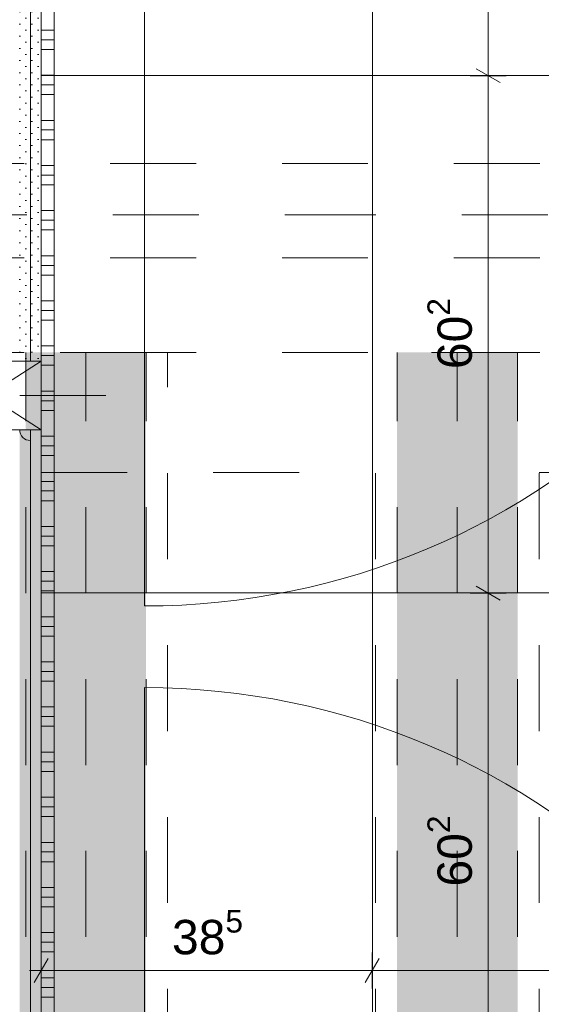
# Model space of a CAD drawing. Header units: metres. Extents: x -3.5 to 65.3, y -10.9 to 16.7.
# Tile 95 of 213: x 42.2 to 42.8, y 4.4 to 5.6. Entities that reach past the tile are written whole.
import ezdxf

# ---------------------------------------------------------------- set-up
doc = ezdxf.new("R2010")
doc.units = ezdxf.units.M
doc.header["$MEASUREMENT"] = 0
for name, pattern in [('Achse', [0.08, 0.04, -0.02, 0, -0.02]), ('Strichlinie doppelt', [0.218722, 0.105833, -0.042333, 0.028222, -0.042333]), ('Strichpunktlinie', [0.124, 0.08, -0.02, 0.004, -0.02]), ('Untersicht', [0.04, 0.03, -0.01])]:
    doc.linetypes.add(name, pattern=pattern)
for name, color, linetype in [('102 - Bemaßung_ Beschriftung.Detail_ Ausschnitt', 7, 'Continuous'), ('451 - Universal.Achsen Raster', 7, 'Continuous'), ('605 - Struktur.Wand Innen', 7, 'Continuous'), ('608 - Struktur.Träger', 7, 'Continuous'), ('612 - Struktur.Stahlbau', 7, 'Continuous'), ('654 - Abdeckung.Wand Belag', 7, 'Continuous'), ('Neubau_606 - Struktur.Wand Innen Ausbau', 7, 'Continuous'), ('Neubau_612 - Struktur.Stahlbau', 7, 'Continuous'), ('Neubau_650 - Abdeckung.Fußboden Aufbau', 7, 'Continuous'), ('Neubau_653 - Abdeckung.TB Verkofferung', 7, 'Continuous')]:
    doc.layers.add(name, color=color, linetype=linetype)
doc.styles.add('ERSTELLTER_STIL_1', font='txt')
doc.dimstyles.new('ERSTELLTER_STIL__1', dxfattribs={"dimtxt": 0.04, "dimasz": 0.02128, "dimexe": 0.18, "dimexo": 0.0625, "dimgap": 0, "dimtad": 1, "dimtih": 1, "dimtoh": 1, "dimzin": 0, "dimdsep": 46, "dimtxsty": 'ERSTELLTER_STIL_1', "dimblk": 'ARROWHEAD_2', "dimblk1": 'ARROWHEAD_2', "dimblk2": 'ARROWHEAD_2', "dimcen": 0.09, "dimse1": 1, "dimse2": 1, "dimclrd": 7, "dimclre": 7, "dimclrt": 7, "dimazin": 0, "dimtfac": 1, "dimtdec": 4, "dimtmove": 0, "dimatfit": 3, "dimfxl": 1, "dimtolj": 1, "dimtzin": 0, "dimarcsym": 0})
doc.dimstyles.new('ERSTELLTER_STIL__3', dxfattribs={"dimtxt": 0.04, "dimasz": 0.02128, "dimexe": 0.18, "dimexo": 0.0625, "dimgap": 0, "dimtad": 1, "dimzin": 0, "dimdsep": 46, "dimtxsty": 'ERSTELLTER_STIL_1', "dimblk": 'ARROWHEAD_2', "dimblk1": 'ARROWHEAD_2', "dimblk2": 'ARROWHEAD_2', "dimcen": 0.09, "dimse1": 1, "dimse2": 1, "dimclrd": 7, "dimclre": 7, "dimclrt": 7, "dimazin": 0, "dimtfac": 1, "dimtdec": 4, "dimtmove": 0, "dimatfit": 3, "dimfxl": 1, "dimtolj": 1, "dimtzin": 0, "dimarcsym": 0})
pattern_1 = [(45, (0, 0), (-0.0070710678, 0.0070710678), [0, -0.01])]

# ---------------------------------------------------------------- blocks, each defined once
blk = doc.blocks.new('*X3')
at = {"layer": 'Neubau_606 - Struktur.Wand Innen Ausbau', "color": 7, "linetype": 'Continuous', "lineweight": 5}
blk.add_arc((42.2125, 5.1), 0.0125, 180.0814, 270, dxfattribs=at)
blk = doc.blocks.new('*X155')
at = {"layer": '654 - Abdeckung.Wand Belag', "color": 7, "linetype": 'Continuous', "lineweight": 5}
for p, q in [((42.225, 5.565), (42.24, 5.565)), ((42.225, 5.5538), (42.24, 5.5538)), ((42.225, 5.5425), (42.24, 5.5425)), ((42.225, 5.5125), (42.24, 5.5125)), ((42.225, 5.5013), (42.24, 5.5013)), ((42.225, 5.49), (42.24, 5.49)), ((42.225, 5.46), (42.24, 5.46)), ((42.225, 5.4488), (42.24, 5.4488)), ((42.225, 5.4375), (42.24, 5.4375)), ((42.225, 5.4075), (42.24, 5.4075)), ((42.225, 5.3963), (42.24, 5.3963)), ((42.225, 5.385), (42.24, 5.385)), ((42.225, 5.355), (42.24, 5.355)), ((42.225, 5.3438), (42.24, 5.3438)), ((42.225, 5.3325), (42.24, 5.3325)), ((42.225, 5.3025), (42.24, 5.3025)), ((42.225, 5.2913), (42.24, 5.2913)), ((42.225, 5.28), (42.24, 5.28)), ((42.225, 5.25), (42.24, 5.25)), ((42.225, 5.2388), (42.24, 5.2388)), ((42.225, 5.2275), (42.24, 5.2275)), ((42.225, 5.1975), (42.24, 5.1975)), ((42.225, 5.1863), (42.24, 5.1863)), ((42.225, 5.175), (42.24, 5.175)), ((42.225, 5.145), (42.24, 5.145)), ((42.225, 5.1338), (42.24, 5.1338)), ((42.225, 5.1225), (42.24, 5.1225)), ((42.225, 5.0925), (42.24, 5.0925)), ((42.225, 5.0813), (42.24, 5.0813)), ((42.225, 5.07), (42.24, 5.07)), ((42.225, 5.04), (42.24, 5.04)), ((42.225, 5.0288), (42.24, 5.0288)), ((42.225, 5.0175), (42.24, 5.0175)), ((42.225, 4.9875), (42.24, 4.9875)), ((42.225, 4.9763), (42.24, 4.9763)), ((42.225, 4.965), (42.24, 4.965)), ((42.225, 4.935), (42.24, 4.935)), ((42.225, 4.9238), (42.24, 4.9238)), ((42.225, 4.9125), (42.24, 4.9125)), ((42.225, 4.8825), (42.24, 4.8825)), ((42.225, 4.8713), (42.24, 4.8713)), ((42.225, 4.86), (42.24, 4.86)), ((42.225, 4.83), (42.24, 4.83)), ((42.225, 4.8188), (42.24, 4.8188)), ((42.225, 4.8075), (42.24, 4.8075)), ((42.225, 4.7775), (42.24, 4.7775)), ((42.225, 4.7663), (42.24, 4.7663)), ((42.225, 4.755), (42.24, 4.755)), ((42.225, 4.725), (42.24, 4.725)), ((42.225, 4.7138), (42.24, 4.7138)), ((42.225, 4.7025), (42.24, 4.7025)), ((42.225, 4.6725), (42.24, 4.6725)), ((42.225, 4.6613), (42.24, 4.6613)), ((42.225, 4.65), (42.24, 4.65)), ((42.225, 4.62), (42.24, 4.62)), ((42.225, 4.6088), (42.24, 4.6088)), ((42.225, 4.5975), (42.24, 4.5975)), ((42.225, 4.5675), (42.24, 4.5675)), ((42.225, 4.5563), (42.24, 4.5563)), ((42.225, 4.545), (42.24, 4.545)), ((42.225, 4.515), (42.24, 4.515)), ((42.225, 4.5038), (42.24, 4.5038)), ((42.225, 4.4925), (42.24, 4.4925)), ((42.225, 4.4625), (42.24, 4.4625)), ((42.225, 4.4513), (42.24, 4.4513)), ((42.225, 4.44), (42.24, 4.44))]:
    blk.add_line(p, q, dxfattribs=at)
blk = doc.blocks.new('*D182')
at = {"layer": '102 - Bemaßung_ Beschriftung.Detail_ Ausschnitt', "color": 7, "linetype": 'Continuous', "lineweight": 5}
for p, q in [((42.1, 6.339), (42.1, 6.381)), ((42.225, 6.339), (42.225, 6.381)), ((42.1081, 6.374), (42.0919, 6.346)), ((42.2331, 6.374), (42.2169, 6.346)), ((42.1, 6.36), (42.225, 6.36))]:
    blk.add_line(p, q, dxfattribs=at)
at = {"layer": '102 - Bemaßung_ Beschriftung.Detail_ Ausschnitt', "color": 7, "lineweight": 5, "insert": (42.1221, 6.3675), "char_height": 0.04, "attachment_point": 7, "style": 'ERSTELLTER_STIL_1'}
blk.add_mtext('\\A1;{\\pql;\\fArial|b0|i0|c0|p38;12\\fArial|b0|i0|c0|p38;\\A1{\\H.66x;\\S5^  ;}}', dxfattribs=at)
blk = doc.blocks.new('ARROWHEAD_2')
at = {"color": 0, "linetype": 'Continuous', "lineweight": 0}
for p, q in [((-0.378, -0.655), (0.378, 0.655)), ((0, 0), (-1, 0))]:
    blk.add_line(p, q, dxfattribs=at)
blk = doc.blocks.new('*D183')
at = {"layer": '102 - Bemaßung_ Beschriftung.Detail_ Ausschnitt', "color": 7, "linetype": 'Continuous', "lineweight": 5}
for p, q in [((42.225, 6.339), (42.225, 6.381)), ((44.37, 6.339), (44.37, 6.381)), ((42.2331, 6.374), (42.2169, 6.346)), ((44.3781, 6.374), (44.3619, 6.346)), ((42.225, 6.36), (44.37, 6.36))]:
    blk.add_line(p, q, dxfattribs=at)
at = {"layer": '102 - Bemaßung_ Beschriftung.Detail_ Ausschnitt', "color": 7, "lineweight": 5, "insert": (43.2343, 6.3602), "char_height": 0.04, "attachment_point": 7, "style": 'ERSTELLTER_STIL_1'}
blk.add_mtext('\\A1;{\\pql;\\fArial|b0|i0|c0|p38;2,14\\fArial|b0|i0|c0|p38;\\A1{\\H.66x;\\S5^  ;}}', dxfattribs=at)
blk = doc.blocks.new('*D378')
at = {"layer": '102 - Bemaßung_ Beschriftung.Detail_ Ausschnitt', "color": 7, "linetype": 'Continuous', "lineweight": 5}
for p, q in [((42.225, 4.4498), (42.225, 4.4918)), ((42.61, 4.4498), (42.61, 4.4918)), ((42.2331, 4.4848), (42.2169, 4.4568)), ((42.6181, 4.4848), (42.6019, 4.4568)), ((42.2113, 4.4708), (42.225, 4.4708)), ((42.225, 4.4708), (42.61, 4.4708))]:
    blk.add_line(p, q, dxfattribs=at)
at = {"layer": '102 - Bemaßung_ Beschriftung.Detail_ Ausschnitt', "color": 7, "lineweight": 5, "insert": (42.3771, 4.4781), "char_height": 0.04, "attachment_point": 7, "style": 'ERSTELLTER_STIL_1'}
blk.add_mtext('\\A1;{\\pql;\\fArial|b0|i0|c0|p38;38\\fArial|b0|i0|c0|p38;\\A1{\\H.66x;\\S5^  ;}}', dxfattribs=at)
blk = doc.blocks.new('*D379')
at = {"layer": '102 - Bemaßung_ Beschriftung.Detail_ Ausschnitt', "color": 7, "linetype": 'Continuous', "lineweight": 5}
for p, q in [((42.61, 4.4498), (42.61, 4.4918)), ((43.212, 4.4498), (43.212, 4.4918)), ((42.6181, 4.4848), (42.6019, 4.4568)), ((43.2201, 4.4848), (43.2039, 4.4568)), ((42.61, 4.4708), (43.212, 4.4708))]:
    blk.add_line(p, q, dxfattribs=at)
at = {"layer": '102 - Bemaßung_ Beschriftung.Detail_ Ausschnitt', "color": 7, "lineweight": 5, "insert": (42.8706, 4.4781), "char_height": 0.04, "attachment_point": 7, "style": 'ERSTELLTER_STIL_1'}
blk.add_mtext('\\A1;{\\pql;\\fArial|b0|i0|c0|p38;60\\fArial|b0|i0|c0|p38;\\A1{\\H.66x;\\S2^  ;}}', dxfattribs=at)
blk = doc.blocks.new('*D390')
at = {"layer": '102 - Bemaßung_ Beschriftung.Detail_ Ausschnitt', "color": 7, "linetype": 'Continuous', "lineweight": 5}
for p, q in [((42.731, 4.9181), (42.759, 4.9019)), ((42.766, 4.91), (42.724, 4.91)), ((42.745, 4.308), (42.745, 4.91)), ((42.766, 4.308), (42.724, 4.308)), ((42.731, 4.3161), (42.759, 4.2999))]:
    blk.add_line(p, q, dxfattribs=at)
at = {"layer": '102 - Bemaßung_ Beschriftung.Detail_ Ausschnitt', "color": 7, "lineweight": 5, "insert": (42.7376, 4.5686), "char_height": 0.04, "attachment_point": 7, "rotation": 90, "style": 'ERSTELLTER_STIL_1'}
blk.add_mtext('\\A1;{\\pql;\\fArial|b0|i0|c0|p38;60\\fArial|b0|i0|c0|p38;\\A1{\\H.66x;\\S2^  ;}}', dxfattribs=at)
blk = doc.blocks.new('*D391')
at = {"layer": '102 - Bemaßung_ Beschriftung.Detail_ Ausschnitt', "color": 7, "linetype": 'Continuous', "lineweight": 5}
for p, q in [((42.766, 5.512), (42.724, 5.512)), ((42.731, 5.5201), (42.759, 5.5039)), ((42.745, 4.91), (42.745, 5.512)), ((42.731, 4.9181), (42.759, 4.9019)), ((42.766, 4.91), (42.724, 4.91))]:
    blk.add_line(p, q, dxfattribs=at)
at = {"layer": '102 - Bemaßung_ Beschriftung.Detail_ Ausschnitt', "color": 7, "lineweight": 5, "insert": (42.7376, 5.1706), "char_height": 0.04, "attachment_point": 7, "rotation": 90, "style": 'ERSTELLTER_STIL_1'}
blk.add_mtext('\\A1;{\\pql;\\fArial|b0|i0|c0|p38;60\\fArial|b0|i0|c0|p38;\\A1{\\H.66x;\\S2^  ;}}', dxfattribs=at)
blk = doc.blocks.new('*D392')
at = {"layer": '102 - Bemaßung_ Beschriftung.Detail_ Ausschnitt', "color": 7, "linetype": 'Continuous', "lineweight": 5}
for p, q in [((42.745, 5.76), (42.745, 5.7737)), ((42.759, 5.7519), (42.731, 5.7681)), ((42.766, 5.76), (42.724, 5.76)), ((42.745, 5.512), (42.745, 5.76)), ((42.766, 5.512), (42.724, 5.512)), ((42.731, 5.5201), (42.759, 5.5039))]:
    blk.add_line(p, q, dxfattribs=at)
at = {"layer": '102 - Bemaßung_ Beschriftung.Detail_ Ausschnitt', "color": 7, "lineweight": 5, "insert": (42.7374, 5.5956), "char_height": 0.04, "attachment_point": 7, "rotation": 90, "style": 'ERSTELLTER_STIL_1'}
blk.add_mtext('\\A1;{\\pql;\\fArial|b0|i0|c0|p38;24\\fArial|b0|i0|c0|p38;\\A1{\\H.66x;\\S8^  ;}}', dxfattribs=at)

msp = doc.modelspace()

# ---------------------------------------------------------------- hatches: boundary and pattern name
at = {"layer": '612 - Struktur.Stahlbau', "linetype": 'Continuous', "lineweight": 0, "true_color": 0x30307f}
for points in [[(42.207, 5.19), (42.347, 5.19), (42.347, 0.71), (42.207, 0.71)], [(42.639, 5.19), (42.779, 5.19), (42.779, 0.71), (42.639, 0.71)]]:
    msp.add_hatch(color=177, dxfattribs=at).paths.add_polyline_path(points)
at = {"layer": 'Neubau_606 - Struktur.Wand Innen Ausbau', "linetype": 'Continuous', "lineweight": 0, "true_color": 0x000000}
h = msp.add_hatch(dxfattribs=at)
h.set_pattern_fill('Gips_0001', color=18, style=0, pattern_type=2)
h.set_pattern_definition(pattern_1)
h.paths.add_polyline_path([(42.2, 5.18), (42.2125, 5.18), (42.2125, 5.76), (42.2, 5.76)])
h = msp.add_hatch(dxfattribs=at)
h.set_pattern_fill('Gips_0001', color=18, style=0, pattern_type=2)
h.set_pattern_definition(pattern_1)
h.paths.add_polyline_path([(42.2125, 5.76), (42.2125, 5.18), (42.225, 5.18), (42.225, 5.76)])
h = msp.add_hatch(dxfattribs=at)
h.set_pattern_fill('Gips_0001', color=18, style=0, pattern_type=2)
h.set_pattern_definition(pattern_1)
h.paths.add_polyline_path([(42.2125, 5.1), (42.2, 5.1), (42.2, 3.935), (42.2125, 3.935)])
h = msp.add_hatch(dxfattribs=at)
h.set_pattern_fill('Gips_0001', color=18, style=0, pattern_type=2)
h.set_pattern_definition(pattern_1)
h.paths.add_polyline_path([(42.225, 5.1), (42.2125, 5.1), (42.2125, 3.935), (42.225, 3.935)])
at = {"layer": 'Neubau_650 - Abdeckung.Fußboden Aufbau', "linetype": 'Continuous', "lineweight": 13, "true_color": 0xafafaf}
h = msp.add_hatch(dxfattribs=at)
h.set_pattern_fill('Raster_60x60_Fuge_2mm_0001', color=253, style=0, pattern_type=2)
h.set_pattern_definition([(0, (42.61, 4.91), (0, 0.602), []), (90, (42.61, 4.91), (-0.602, 0), [])])
h.paths.add_polyline_path([(44.37, 5.76), (42.225, 5.76), (42.225, 3.935), (43.545, 3.935), (43.545, 4.06), (44.37, 4.06)])

# ---------------------------------------------------------------- linework, layer by layer
at = {"layer": '451 - Universal.Achsen Raster', "color": 160, "linetype": 'Strichlinie doppelt', "lineweight": 9, "true_color": 0x3232ff}
msp.add_line((64.935, 5.35), (-3.175, 5.35), dxfattribs=at)
at = {"layer": '605 - Struktur.Wand Innen', "color": 1, "linetype": 'Continuous', "lineweight": 13}
msp.add_line((42.345, 5.74), (42.345, 4.895), dxfattribs=at)
at = {"layer": '605 - Struktur.Wand Innen', "color": 1, "linetype": 'Continuous', "lineweight": 9}
msp.add_arc((42.345, 5.74), 0.845, 270, 0, dxfattribs=at)
at = {"layer": '608 - Struktur.Träger', "color": 7, "linetype": 'Untersicht', "lineweight": 13}
for p, q in [((14.5051, 5.41), (61.88, 5.41)), ((14.5051, 5.19), (61.88, 5.19))]:
    msp.add_line(p, q, dxfattribs=at)
at = {"layer": '608 - Struktur.Träger', "color": 7, "linetype": 'Achse', "lineweight": 9}
msp.add_line((14.5051, 5.3), (61.88, 5.3), dxfattribs=at)
at = {"layer": '654 - Abdeckung.Wand Belag', "color": 7, "linetype": 'Continuous', "lineweight": 5, "flags": 128}
for points in [[(42.225, 5.76), (42.225, 3.935)], [(42.24, 3.95), (42.24, 5.76)]]:
    msp.add_lwpolyline(points, dxfattribs=at)
at = {"layer": 'Neubau_606 - Struktur.Wand Innen Ausbau', "color": 1, "linetype": 'Continuous', "lineweight": 5}
for p, q in [((42.2125, 5.18), (42.2125, 5.76)), ((42.2125, 3.935), (42.2125, 5.1))]:
    msp.add_line(p, q, dxfattribs=at)
at = {"layer": 'Neubau_606 - Struktur.Wand Innen Ausbau', "color": 1, "linetype": 'Continuous', "lineweight": 9}
for p, q in [((42.1, 5.1), (42.225, 5.18)), ((42.1, 5.18), (42.225, 5.1))]:
    msp.add_line(p, q, dxfattribs=at)
at = {"layer": 'Neubau_606 - Struktur.Wand Innen Ausbau', "color": 1, "linetype": 'Strichpunktlinie', "lineweight": 5}
msp.add_line((42, 5.14), (42.325, 5.14), dxfattribs=at)
msp.add_line((42, 5.14), (42.325, 5.14), dxfattribs=at)
at = {"layer": 'Neubau_606 - Struktur.Wand Innen Ausbau', "color": 1, "linetype": 'Continuous', "lineweight": 13}
msp.add_line((42.345, 3.955), (42.345, 4.8), dxfattribs=at)
at = {"layer": 'Neubau_606 - Struktur.Wand Innen Ausbau', "color": 1, "linetype": 'Continuous', "lineweight": 5, "flags": 128}
for points in [[(42.225, 5.18), (42.225, 5.76)], [(42.225, 3.935), (42.225, 5.1)]]:
    msp.add_lwpolyline(points, dxfattribs=at)
at = {"layer": 'Neubau_606 - Struktur.Wand Innen Ausbau', "color": 1, "linetype": 'Continuous', "lineweight": 9, "flags": 128}
for points in [[(42.2, 5.18), (42.125, 5.18)], [(42.2125, 5.18), (42.2, 5.18)], [(42.225, 5.18), (42.2125, 5.18)], [(42.225, 5.1), (42.225, 5.18)], [(42.125, 5.1), (42.2, 5.1)], [(42.2, 5.1), (42.2125, 5.1)], [(42.2125, 5.1), (42.225, 5.1)]]:
    msp.add_lwpolyline(points, dxfattribs=at)
at = {"layer": 'Neubau_606 - Struktur.Wand Innen Ausbau', "color": 1, "linetype": 'Continuous', "lineweight": 9}
msp.add_arc((42.345, 3.955), 0.845, 360, 90, dxfattribs=at)
at = {"layer": 'Neubau_612 - Struktur.Stahlbau', "color": 1, "linetype": 'Untersicht', "lineweight": 13}
for p, q in [((42.207, 0.71), (42.207, 5.19)), ((42.347, 5.19), (42.207, 5.19)), ((42.347, 0.71), (42.347, 5.19)), ((42.639, 0.71), (42.639, 5.19)), ((42.779, 5.19), (42.639, 5.19)), ((42.779, 0.71), (42.779, 5.19))]:
    msp.add_line(p, q, dxfattribs=at)
at = {"layer": 'Neubau_612 - Struktur.Stahlbau', "color": 1, "linetype": 'Achse', "lineweight": 9}
for p, q in [((42.277, 0.71), (42.277, 5.19)), ((42.709, 0.71), (42.709, 5.19))]:
    msp.add_line(p, q, dxfattribs=at)
at = {"layer": 'Neubau_650 - Abdeckung.Fußboden Aufbau', "color": 1, "linetype": 'Continuous', "lineweight": 13, "flags": 128}
msp.add_lwpolyline([(42.225, 3.935), (42.225, 5.76), (44.37, 5.76)], dxfattribs=at)
at = {"layer": 'Neubau_653 - Abdeckung.TB Verkofferung', "color": 1, "linetype": 'Untersicht', "lineweight": 9}
for p, q in [((42.225, 5.0505), (42.225, 5.76)), ((42.372, 5.19), (42.1, 5.19)), ((42.372, 0.7495), (42.372, 5.19)), ((42.225, 5.0505), (42.614, 5.0505)), ((42.614, 0.7495), (42.614, 5.0505)), ((42.804, 5.0505), (44.37, 5.0505)), ((42.804, 0.7495), (42.804, 5.0505))]:
    msp.add_line(p, q, dxfattribs=at)

# ---------------------------------------------------------------- block references
at = {"layer": '654 - Abdeckung.Wand Belag', "color": 7, "lineweight": 5}
msp.add_blockref('*X155', (0, 0), dxfattribs=at)
at = {"layer": 'Neubau_606 - Struktur.Wand Innen Ausbau', "color": 1, "lineweight": 13}
msp.add_blockref('*X3', (0, 0), dxfattribs=at)

# ---------------------------------------------------------------- dimensions: what is measured, and where the dimension line sits
at = {"layer": '102 - Bemaßung_ Beschriftung.Detail_ Ausschnitt', "color": 7, "linetype": 'Continuous', "lineweight": 5}
for base, p1, p2, picture, middle in [((42.2249889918, 6.3599822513), (42.0999889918, 4.8474998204), (42.2249889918, 4.847499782), '*D182', (42.2066354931, 6.3879822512)), ((44.369988, 6.359982), (42.224989, 4.8475), (44.369988, 5.76), '*D183', (43.340237, 6.387982)), ((42.60999, 4.470753), (42.224989, 5.76), (42.60999, 4.910001), '*D378', (42.461636, 4.498753)), ((43.212, 4.4708), (42.61, 4.91), (43.212, 4.91), '*D379', (42.9551, 4.4988))]:
    dim = msp.add_linear_dim(base=base, p1=p1, p2=p2, dimstyle='ERSTELLTER_STIL__1', dxfattribs=at)
    dim.commit()
    dim.dimension.update_dxf_attribs({"geometry": picture, "text_midpoint": middle, "dimtype": 160})
for base, p1, p2, picture, middle in [((42.745, 5.76), (42.2363, 5.512), (42.225, 5.76), '*D392', (42.717, 5.6801)), ((42.745, 5.512), (42.2542, 4.91), (42.2363, 5.512), '*D391', (42.717, 5.2551)), ((42.745, 4.91), (42.2254, 4.308), (42.2542, 4.91), '*D390', (42.717, 4.6531))]:
    dim = msp.add_linear_dim(base=base, p1=p1, p2=p2, angle=90, dimstyle='ERSTELLTER_STIL__3', dxfattribs=at)
    dim.commit()
    dim.dimension.update_dxf_attribs({"geometry": picture, "text_midpoint": middle, "dimtype": 160, "text_rotation": 90})

doc.saveas('drawing.dxf')
